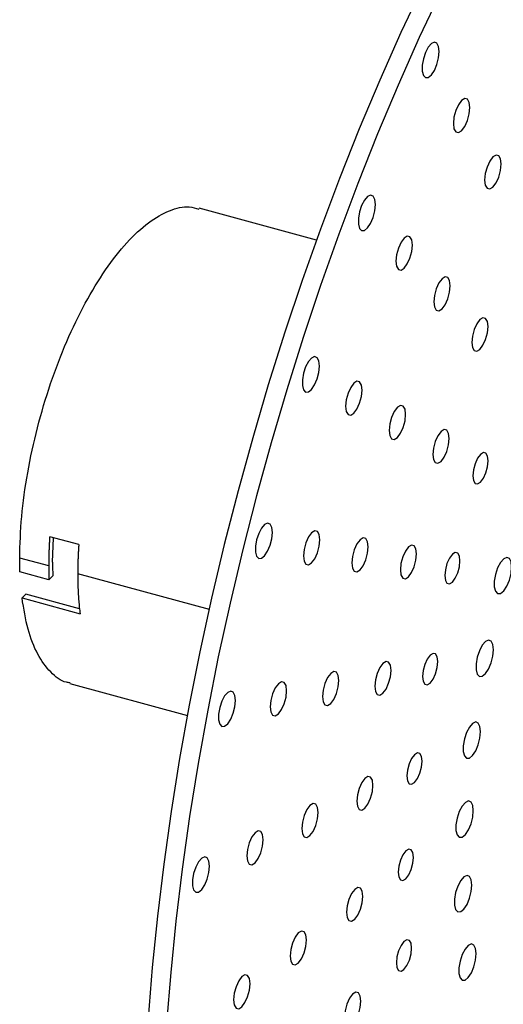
# Paper-space layout '_Trimétrica' of a CAD drawing. Header units: inches. Extents: x -0.7 to 5.4, y -6.5 to 5.
# Tile 2 of 9: x -0.7 to 1.6, y -2.7 to 2. Entities that reach past the tile are written whole.
import ezdxf

# ---------------------------------------------------------------- set-up
doc = ezdxf.new("R2010")
doc.units = ezdxf.units.IN
doc.header["$MEASUREMENT"] = 0

psp = doc.layouts.new('_Trimétrica')

# ---------------------------------------------------------------- linework, layer by layer
at = {"color": 7, "linetype": 'Continuous', "lineweight": 25}
for p, q in [((0.6756, 0.9673), (0.1125, 1.1204)), ((-0.465, -0.4933), (-0.6043, -0.4555)), ((-0.5909, -0.5773), (-0.5866, -0.4603)), ((-0.6092, -0.5952), (-0.7485, -0.5574)), ((-0.608, -0.6615), (-0.7473, -0.6237)), ((-0.608, -0.6615), (-0.5896, -0.6436)), ((0.1617, -0.8048), (-0.47, -0.6331)), ((-0.7186, -0.7307), (-0.7374, -0.749)), ((-0.7374, -0.749), (-0.4588, -0.8247)), ((-0.461, -0.8007), (-0.7186, -0.7307)), ((-0.5071, -1.1591), (0.0561, -1.3122))]:
    psp.add_line(p, q, dxfattribs=at)
at = {"color": 7, "linetype": 'Continuous', "lineweight": 25, "flags": 128}
for points in [[(1.1858, 2.1861), (1.0811, 1.963), (0.9794, 1.7344), (0.881, 1.5008), (0.7861, 1.2626), (0.6948, 1.0202), (0.6074, 0.7743), (0.5239, 0.5252), (0.4447, 0.2734), (0.3698, 0.0196), (0.2993, -0.2359), (0.2335, -0.4924), (0.1725, -0.7495), (0.1164, -1.0067), (0.0652, -1.2634), (0.0192, -1.5192), (-0.0217, -1.7735), (-0.0572, -2.0257), (-0.0875, -2.2755), (-0.1123, -2.5222), (-0.1316, -2.7654)], [(1.2743, 2.162), (1.1695, 1.939), (1.0679, 1.7104), (0.9695, 1.4768), (0.8745, 1.2385), (0.7833, 0.9962), (0.6958, 0.7502), (0.6124, 0.5011), (0.5331, 0.2494), (0.4582, -0.0044), (0.3878, -0.2599), (0.322, -0.5164), (0.2609, -0.7736), (0.2048, -1.0308), (0.1537, -1.2875), (0.1076, -1.5432), (0.0668, -1.7975), (0.0312, -2.0498), (0.001, -2.2995), (-0.0238, -2.5463), (-0.0432, -2.7895)], [(1.265, 1.8715), (1.2623, 1.896), (1.2543, 1.9119), (1.2423, 1.9168), (1.2278, 1.9102), (1.2127, 1.893), (1.1992, 1.8675), (1.1891, 1.8371), (1.1836, 1.8059), (1.1836, 1.7782), (1.1891, 1.7576), (1.1992, 1.7471), (1.2127, 1.7479), (1.2278, 1.76), (1.2423, 1.7818), (1.2543, 1.8102), (1.2623, 1.8416), (1.265, 1.8715)], [(1.4115, 1.6032), (1.4085, 1.6279), (1.4, 1.643), (1.3872, 1.6462), (1.3721, 1.637), (1.3571, 1.6168), (1.3443, 1.5887), (1.3358, 1.5569), (1.3328, 1.5263), (1.3358, 1.5015), (1.3443, 1.4864), (1.3571, 1.4832), (1.3721, 1.4924), (1.3872, 1.5126), (1.4, 1.5408), (1.4085, 1.5725), (1.4115, 1.6032)], [(1.5618, 1.3326), (1.5588, 1.3574), (1.5503, 1.3725), (1.5375, 1.3757), (1.5224, 1.3665), (1.5074, 1.3463), (1.4946, 1.3181), (1.486, 1.2864), (1.483, 1.2557), (1.486, 1.231), (1.4946, 1.2159), (1.5074, 1.2127), (1.5224, 1.2219), (1.5375, 1.2421), (1.5503, 1.2702), (1.5588, 1.302), (1.5618, 1.3326)], [(0.9585, 1.1376), (0.9557, 1.1621), (0.9478, 1.1779), (0.9357, 1.1829), (0.9212, 1.1763), (0.9062, 1.1591), (0.8927, 1.1335), (0.8825, 1.1031), (0.8771, 1.072), (0.8771, 1.0442), (0.8825, 1.0237), (0.8927, 1.0131), (0.9062, 1.014), (0.9212, 1.0261), (0.9357, 1.0478), (0.9478, 1.0763), (0.9557, 1.1076), (0.9585, 1.1376)], [(1.136, 0.9435), (1.133, 0.9683), (1.1245, 0.9834), (1.1117, 0.9866), (1.0966, 0.9774), (1.0816, 0.9572), (1.0688, 0.929), (1.0602, 0.8972), (1.0572, 0.8666), (1.0602, 0.8419), (1.0688, 0.8268), (1.0816, 0.8235), (1.0966, 0.8328), (1.1117, 0.853), (1.1245, 0.8811), (1.133, 0.9129), (1.136, 0.9435)], [(1.3178, 0.7483), (1.3148, 0.7731), (1.3062, 0.7882), (1.2935, 0.7914), (1.2784, 0.7822), (1.2633, 0.762), (1.2505, 0.7339), (1.242, 0.7021), (1.239, 0.6715), (1.242, 0.6467), (1.2505, 0.6316), (1.2633, 0.6284), (1.2784, 0.6376), (1.2935, 0.6578), (1.3062, 0.6859), (1.3148, 0.7177), (1.3178, 0.7483)], [(1.4991, 0.5527), (1.4961, 0.5772), (1.4877, 0.5922), (1.475, 0.5953), (1.4601, 0.5862), (1.4452, 0.5663), (1.4326, 0.5384), (1.4242, 0.507), (1.4212, 0.4767), (1.4242, 0.4522), (1.4326, 0.4373), (1.4452, 0.4341), (1.4601, 0.4432), (1.475, 0.4632), (1.4877, 0.491), (1.4961, 0.5225), (1.4991, 0.5527)], [(0.6897, 0.3631), (0.6869, 0.3877), (0.679, 0.4035), (0.6669, 0.4084), (0.6524, 0.4018), (0.6374, 0.3846), (0.6239, 0.3591), (0.6137, 0.3287), (0.6083, 0.2975), (0.6083, 0.2698), (0.6137, 0.2493), (0.6239, 0.2387), (0.6374, 0.2395), (0.6524, 0.2516), (0.6669, 0.2734), (0.679, 0.3019), (0.6869, 0.3332), (0.6897, 0.3631)], [(0.8944, 0.2474), (0.8914, 0.2722), (0.8829, 0.2873), (0.8701, 0.2905), (0.855, 0.2813), (0.84, 0.2611), (0.8272, 0.233), (0.8186, 0.2012), (0.8156, 0.1706), (0.8186, 0.1458), (0.8272, 0.1307), (0.84, 0.1275), (0.855, 0.1367), (0.8701, 0.1569), (0.8829, 0.1851), (0.8914, 0.2168), (0.8944, 0.2474)], [(1.1038, 0.1318), (1.1008, 0.1565), (1.0922, 0.1717), (1.0795, 0.1749), (1.0644, 0.1657), (1.0493, 0.1455), (1.0365, 0.1173), (1.028, 0.0855), (1.025, 0.0549), (1.028, 0.0302), (1.0365, 0.015), (1.0493, 0.0118), (1.0644, 0.021), (1.0795, 0.0412), (1.0922, 0.0694), (1.1008, 0.1012), (1.1038, 0.1318)], [(1.3127, 0.0157), (1.3097, 0.0402), (1.3013, 0.0551), (1.2886, 0.0583), (1.2737, 0.0492), (1.2588, 0.0292), (1.2462, 0.0014), (1.2378, -0.0301), (1.2348, -0.0603), (1.2378, -0.0848), (1.2462, -0.0998), (1.2588, -0.1029), (1.2737, -0.0938), (1.2886, -0.0738), (1.3013, -0.046), (1.3097, -0.0146), (1.3127, 0.0157)], [(1.4998, -0.0916), (1.497, -0.0687), (1.4891, -0.0547), (1.4773, -0.0517), (1.4634, -0.0602), (1.4495, -0.0789), (1.4377, -0.1049), (1.4298, -0.1343), (1.427, -0.1626), (1.4298, -0.1855), (1.4377, -0.1995), (1.4495, -0.2024), (1.4634, -0.1939), (1.4773, -0.1752), (1.4891, -0.1492), (1.497, -0.1198), (1.4998, -0.0916)], [(0.4643, -0.4353), (0.4616, -0.4108), (0.4536, -0.395), (0.4416, -0.39), (0.4271, -0.3966), (0.412, -0.4138), (0.3985, -0.4394), (0.3884, -0.4698), (0.3829, -0.501), (0.3829, -0.5287), (0.3884, -0.5492), (0.3985, -0.5598), (0.412, -0.5589), (0.4271, -0.5468), (0.4416, -0.5251), (0.4536, -0.4966), (0.4616, -0.4653), (0.4643, -0.4353)], [(0.6919, -0.4702), (0.6889, -0.4454), (0.6803, -0.4303), (0.6676, -0.4271), (0.6525, -0.4363), (0.6374, -0.4565), (0.6246, -0.4847), (0.6161, -0.5165), (0.6131, -0.5471), (0.6161, -0.5718), (0.6246, -0.5869), (0.6374, -0.5901), (0.6525, -0.5809), (0.6676, -0.5607), (0.6803, -0.5326), (0.6889, -0.5008), (0.6919, -0.4702)], [(0.9244, -0.5039), (0.9214, -0.4791), (0.9128, -0.464), (0.9001, -0.4608), (0.885, -0.47), (0.8699, -0.4902), (0.8571, -0.5183), (0.8486, -0.5501), (0.8456, -0.5807), (0.8486, -0.6055), (0.8571, -0.6206), (0.8699, -0.6238), (0.885, -0.6146), (0.9001, -0.5944), (0.9128, -0.5663), (0.9214, -0.5345), (0.9244, -0.5039)], [(1.1564, -0.538), (1.1535, -0.5135), (1.145, -0.4985), (1.1324, -0.4954), (1.1175, -0.5045), (1.1026, -0.5245), (1.0899, -0.5523), (1.0815, -0.5837), (1.0785, -0.614), (1.0815, -0.6385), (1.0899, -0.6534), (1.1026, -0.6566), (1.1175, -0.6475), (1.1324, -0.6275), (1.145, -0.5997), (1.1535, -0.5682), (1.1564, -0.538)], [(1.3645, -0.571), (1.3617, -0.5481), (1.3538, -0.5341), (1.342, -0.5312), (1.3281, -0.5397), (1.3142, -0.5583), (1.3023, -0.5844), (1.2945, -0.6137), (1.2917, -0.642), (1.2945, -0.6649), (1.3023, -0.6789), (1.3142, -0.6818), (1.3281, -0.6733), (1.342, -0.6547), (1.3538, -0.6286), (1.3617, -0.5993), (1.3645, -0.571)], [(1.6125, -0.6006), (1.6097, -0.5754), (1.6015, -0.5592), (1.5892, -0.5542), (1.5743, -0.5609), (1.5589, -0.5785), (1.5451, -0.6047), (1.5347, -0.6358), (1.5291, -0.6678), (1.5291, -0.6962), (1.5347, -0.7172), (1.5451, -0.728), (1.5589, -0.7272), (1.5743, -0.7148), (1.5892, -0.6925), (1.6015, -0.6633), (1.6097, -0.6312), (1.6125, -0.6006)], [(1.5251, -0.998), (1.5223, -0.9728), (1.5142, -0.9566), (1.5018, -0.9516), (1.487, -0.9583), (1.4716, -0.9759), (1.4577, -1.0021), (1.4473, -1.0333), (1.4417, -1.0652), (1.4417, -1.0936), (1.4473, -1.1146), (1.4577, -1.1254), (1.4716, -1.1246), (1.487, -1.1122), (1.5018, -1.0899), (1.5142, -1.0607), (1.5223, -1.0286), (1.5251, -0.998)], [(1.2581, -1.0546), (1.2554, -1.0317), (1.2475, -1.0177), (1.2357, -1.0148), (1.2218, -1.0233), (1.2078, -1.042), (1.196, -1.068), (1.1881, -1.0974), (1.1854, -1.1256), (1.1881, -1.1485), (1.196, -1.1625), (1.2078, -1.1655), (1.2218, -1.157), (1.2357, -1.1383), (1.2475, -1.1123), (1.2554, -1.0829), (1.2581, -1.0546)], [(1.0336, -1.0965), (1.0307, -1.072), (1.0222, -1.0571), (1.0096, -1.0539), (0.9947, -1.063), (0.9798, -1.083), (0.9671, -1.1108), (0.9587, -1.1423), (0.9557, -1.1725), (0.9587, -1.197), (0.9671, -1.212), (0.9798, -1.2151), (0.9947, -1.206), (1.0096, -1.186), (1.0222, -1.1582), (1.0307, -1.1268), (1.0336, -1.0965)], [(0.7834, -1.1451), (0.7804, -1.1203), (0.7718, -1.1052), (0.7591, -1.102), (0.744, -1.1112), (0.7289, -1.1314), (0.7162, -1.1596), (0.7076, -1.1914), (0.7046, -1.222), (0.7076, -1.2467), (0.7162, -1.2618), (0.7289, -1.2651), (0.744, -1.2559), (0.7591, -1.2356), (0.7718, -1.2075), (0.7804, -1.1757), (0.7834, -1.1451)], [(0.5327, -1.1941), (0.5297, -1.1694), (0.5212, -1.1542), (0.5084, -1.151), (0.4933, -1.1602), (0.4783, -1.1804), (0.4655, -1.2086), (0.4569, -1.2404), (0.4539, -1.271), (0.4569, -1.2957), (0.4655, -1.3109), (0.4783, -1.3141), (0.4933, -1.3049), (0.5084, -1.2847), (0.5212, -1.2565), (0.5297, -1.2247), (0.5327, -1.1941)], [(0.2873, -1.2408), (0.2845, -1.2162), (0.2765, -1.2004), (0.2645, -1.1955), (0.25, -1.2021), (0.235, -1.2193), (0.2214, -1.2448), (0.2113, -1.2752), (0.2058, -1.3064), (0.2058, -1.3341), (0.2113, -1.3546), (0.2214, -1.3652), (0.235, -1.3644), (0.25, -1.3523), (0.2645, -1.3305), (0.2765, -1.3021), (0.2845, -1.2707), (0.2873, -1.2408)], [(1.4634, -1.3903), (1.4606, -1.3652), (1.4525, -1.349), (1.4401, -1.3439), (1.4253, -1.3507), (1.4099, -1.3683), (1.396, -1.3945), (1.3856, -1.4256), (1.38, -1.4576), (1.38, -1.486), (1.3856, -1.507), (1.396, -1.5178), (1.4099, -1.5169), (1.4253, -1.5045), (1.4401, -1.4823), (1.4525, -1.4531), (1.4606, -1.421), (1.4634, -1.3903)], [(1.1831, -1.5321), (1.1803, -1.5092), (1.1724, -1.4952), (1.1606, -1.4923), (1.1467, -1.5008), (1.1327, -1.5195), (1.1209, -1.5455), (1.113, -1.5749), (1.1103, -1.6031), (1.113, -1.626), (1.1209, -1.64), (1.1327, -1.643), (1.1467, -1.6345), (1.1606, -1.6158), (1.1724, -1.5898), (1.1803, -1.5604), (1.1831, -1.5321)], [(0.9469, -1.648), (0.944, -1.6235), (0.9355, -1.6085), (0.9229, -1.6054), (0.908, -1.6145), (0.8931, -1.6344), (0.8804, -1.6623), (0.872, -1.6937), (0.869, -1.724), (0.872, -1.7485), (0.8804, -1.7634), (0.8931, -1.7666), (0.908, -1.7575), (0.9229, -1.7375), (0.9355, -1.7097), (0.944, -1.6782), (0.9469, -1.648)], [(0.6838, -1.7782), (0.6808, -1.7535), (0.6723, -1.7383), (0.6595, -1.7351), (0.6445, -1.7443), (0.6294, -1.7645), (0.6166, -1.7927), (0.6081, -1.8245), (0.6051, -1.8551), (0.6081, -1.8798), (0.6166, -1.895), (0.6294, -1.8982), (0.6445, -1.889), (0.6595, -1.8688), (0.6723, -1.8406), (0.6808, -1.8088), (0.6838, -1.7782)], [(1.4287, -1.7693), (1.4259, -1.7442), (1.4178, -1.728), (1.4054, -1.7229), (1.3906, -1.7297), (1.3752, -1.7473), (1.3613, -1.7735), (1.3509, -1.8046), (1.3453, -1.8366), (1.3453, -1.865), (1.3509, -1.886), (1.3613, -1.8968), (1.3752, -1.8959), (1.3906, -1.8835), (1.4054, -1.8613), (1.4178, -1.8321), (1.4259, -1.8), (1.4287, -1.7693)], [(0.4203, -1.9089), (0.4173, -1.8841), (0.4088, -1.869), (0.396, -1.8658), (0.3809, -1.875), (0.3659, -1.8952), (0.3531, -1.9234), (0.3446, -1.9552), (0.3416, -1.9858), (0.3446, -2.0105), (0.3531, -2.0256), (0.3659, -2.0288), (0.3809, -2.0196), (0.396, -1.9994), (0.4088, -1.9713), (0.4173, -1.9395), (0.4203, -1.9089)], [(1.1408, -1.9933), (1.1381, -1.9704), (1.1302, -1.9565), (1.1184, -1.9535), (1.1044, -1.962), (1.0905, -1.9807), (1.0787, -2.0067), (1.0708, -2.0361), (1.068, -2.0644), (1.0708, -2.0872), (1.0787, -2.1012), (1.0905, -2.1042), (1.1044, -2.0957), (1.1184, -2.077), (1.1302, -2.051), (1.1381, -2.0216), (1.1408, -1.9933)], [(0.1622, -2.0361), (0.1594, -2.0115), (0.1515, -1.9957), (0.1394, -1.9908), (0.1249, -1.9973), (0.1099, -2.0146), (0.0964, -2.0401), (0.0862, -2.0705), (0.0808, -2.1017), (0.0808, -2.1294), (0.0862, -2.1499), (0.0964, -2.1605), (0.1099, -2.1597), (0.1249, -2.1475), (0.1394, -2.1258), (0.1515, -2.0973), (0.1594, -2.066), (0.1622, -2.0361)], [(1.4218, -2.1269), (1.4189, -2.1018), (1.4108, -2.0856), (1.3984, -2.0805), (1.3836, -2.0872), (1.3682, -2.1049), (1.3543, -2.131), (1.3439, -2.1622), (1.3384, -2.1941), (1.3384, -2.2225), (1.3439, -2.2435), (1.3543, -2.2543), (1.3682, -2.2535), (1.3836, -2.2411), (1.3984, -2.2188), (1.4108, -2.1897), (1.4189, -2.1576), (1.4218, -2.1269)], [(0.8981, -2.1806), (0.8952, -2.1562), (0.8867, -2.1412), (0.8741, -2.138), (0.8592, -2.1471), (0.8443, -2.1671), (0.8317, -2.1949), (0.8232, -2.2264), (0.8203, -2.2567), (0.8232, -2.2811), (0.8317, -2.2961), (0.8443, -2.2993), (0.8592, -2.2902), (0.8741, -2.2702), (0.8867, -2.2423), (0.8952, -2.2109), (0.8981, -2.1806)], [(0.6278, -2.3897), (0.6248, -2.365), (0.6163, -2.3499), (0.6035, -2.3467), (0.5885, -2.3559), (0.5734, -2.3761), (0.5606, -2.4042), (0.5521, -2.436), (0.5491, -2.4666), (0.5521, -2.4914), (0.5606, -2.5065), (0.5734, -2.5097), (0.5885, -2.5005), (0.6035, -2.4803), (0.6163, -2.4521), (0.6248, -2.4204), (0.6278, -2.3897)], [(1.1323, -2.4284), (1.1296, -2.4055), (1.1217, -2.3916), (1.1099, -2.3886), (1.0959, -2.3971), (1.082, -2.4158), (1.0702, -2.4418), (1.0623, -2.4712), (1.0595, -2.4995), (1.0623, -2.5223), (1.0702, -2.5363), (1.082, -2.5393), (1.0959, -2.5308), (1.1099, -2.5121), (1.1217, -2.4861), (1.1296, -2.4567), (1.1323, -2.4284)], [(1.4427, -2.4553), (1.4398, -2.4302), (1.4317, -2.414), (1.4193, -2.4089), (1.4045, -2.4157), (1.3891, -2.4333), (1.3752, -2.4595), (1.3648, -2.4906), (1.3592, -2.5226), (1.3592, -2.551), (1.3648, -2.572), (1.3752, -2.5828), (1.3891, -2.5819), (1.4045, -2.5695), (1.4193, -2.5473), (1.4317, -2.5181), (1.4398, -2.486), (1.4427, -2.4553)], [(0.3571, -2.5993), (0.3541, -2.5745), (0.3456, -2.5594), (0.3328, -2.5562), (0.3177, -2.5654), (0.3026, -2.5856), (0.2899, -2.6138), (0.2813, -2.6456), (0.2783, -2.6762), (0.2813, -2.7009), (0.2899, -2.716), (0.3026, -2.7192), (0.3177, -2.71), (0.3328, -2.6898), (0.3456, -2.6617), (0.3541, -2.6299), (0.3571, -2.5993)], [(0.8883, -2.6831), (0.8854, -2.6587), (0.8769, -2.6437), (0.8643, -2.6405), (0.8494, -2.6496), (0.8345, -2.6696), (0.8218, -2.6974), (0.8134, -2.7289), (0.8104, -2.7592), (0.8134, -2.7836), (0.8218, -2.7986), (0.8345, -2.8018), (0.8494, -2.7927), (0.8643, -2.7727), (0.8769, -2.7448), (0.8854, -2.7134), (0.8883, -2.6831)]]:
    psp.add_lwpolyline(points, dxfattribs=at)
at = {"color": 7, "linetype": 'Continuous', "lineweight": 25}
for points, knots in [([(-0.7485, -0.5574), (-0.7466, -0.4921), (-0.7429, -0.3616), (-0.7128, -0.1486), (-0.666, 0.0676), (-0.6023, 0.281), (-0.5244, 0.4838), (-0.4349, 0.6688), (-0.3371, 0.8297), (-0.2344, 0.9605), (-0.1302, 1.0573), (-0.029, 1.1141), (0.0531, 1.1347), (0.0962, 1.1203), (0.1111, 1.1154)], [0, 0, 0, 0, 0.086729, 0.173459, 0.260188, 0.346918, 0.433647, 0.520377, 0.607106, 0.693835, 0.780565, 0.867294, 0.954024, 1, 1, 1, 1]), ([(-0.6043, -0.4555), (-0.6048, -0.4623), (-0.6057, -0.476), (-0.6068, -0.4963), (-0.6077, -0.5164), (-0.6084, -0.5364), (-0.6089, -0.5562), (-0.6092, -0.5758), (-0.6092, -0.5888), (-0.6092, -0.5952)], [0, 0, 0, 0, 0.142988, 0.285845, 0.428624, 0.571376, 0.714155, 0.857012, 1, 1, 1, 1]), ([(-0.465, -0.4933), (-0.4655, -0.5001), (-0.4664, -0.5138), (-0.4675, -0.5341), (-0.4684, -0.5543), (-0.4691, -0.5742), (-0.4696, -0.594), (-0.4699, -0.6137), (-0.47, -0.6266), (-0.47, -0.6331)], [0, 0, 0, 0, 0.142988, 0.285845, 0.428624, 0.571376, 0.714155, 0.857012, 1, 1, 1, 1]), ([(-0.6092, -0.5952), (-0.6092, -0.6009), (-0.6092, -0.6121), (-0.609, -0.6287), (-0.6086, -0.6452), (-0.6082, -0.6561), (-0.608, -0.6615)], [0, 0, 0, 0, 0.250035, 0.5, 0.749965, 1, 1, 1, 1]), ([(-0.47, -0.6331), (-0.47, -0.6387), (-0.4699, -0.65), (-0.4697, -0.6668), (-0.4693, -0.6834), (-0.4688, -0.6998), (-0.4681, -0.7161), (-0.4669, -0.7375), (-0.4651, -0.7639), (-0.4624, -0.7948), (-0.46, -0.8147), (-0.4588, -0.8247)], [0, 0, 0, 0, 0.0833739, 0.1667009, 0.2500044, 0.3333079, 0.4166349, 0.5000088, 0.6667039, 0.833305, 1, 1, 1, 1]), ([(-0.5063, -1.156), (-0.5122, -1.1554), (-0.5473, -1.152), (-0.6014, -1.1082), (-0.6643, -1.0239), (-0.7118, -0.9042), (-0.7289, -0.8007), (-0.7374, -0.749)], [0, 0, 0, 0, 0.048631, 0.286473, 0.524315, 0.762158, 1, 1, 1, 1])]:
    psp.add_open_spline(points, degree=3, knots=knots, dxfattribs=at)
for points in [[(-0.7473, -0.6237), (-0.7481, -0.602), (-0.7485, -0.58), (-0.7485, -0.5574)], [(-0.5909, -0.5773), (-0.5909, -0.5999), (-0.5905, -0.6219), (-0.5896, -0.6436)]]:
    psp.add_open_spline(points, degree=3, dxfattribs=at)

doc.saveas('drawing.dxf')
